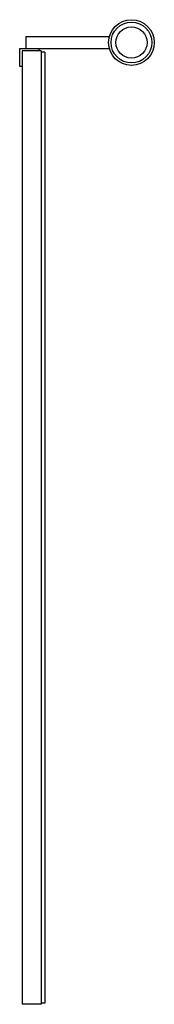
# Model space of a CAD drawing. Header units: millimetres. Extents: x 3343.61 to 3343.722, y 2429.655 to 2430.474.
import ezdxf

# ---------------------------------------------------------------- set-up
doc = ezdxf.new("R2010")
doc.units = ezdxf.units.MM
doc.layers.add('SANINDUSA', color=3, linetype='Continuous')

msp = doc.modelspace()

# ---------------------------------------------------------------- linework, layer by layer
at = {"layer": 'SANINDUSA'}
for p, q in [((3343.61497, 2430.4604), (3343.61497, 2430.4504)), ((3343.61497, 2430.4604), (3343.68464, 2430.4604)), ((3343.60997, 2430.4354), (3343.60997, 2430.4504)), ((3343.60997, 2430.4504), (3343.62597, 2430.4504)), ((3343.62797, 2430.4484), (3343.61197, 2430.4484)), ((3343.61197, 2430.4484), (3343.61197, 2429.6554)), ((3343.62597, 2430.4504), (3343.62597, 2430.4484)), ((3343.62597, 2430.4504), (3343.68464, 2430.4504)), ((3343.62797, 2430.4484), (3343.62797, 2429.6554)), ((3343.63097, 2430.4474), (3343.62797, 2430.4474)), ((3343.63097, 2430.4474), (3343.63097, 2429.6564)), ((3343.61197, 2430.4354), (3343.60997, 2430.4354)), ((3343.62797, 2429.6554), (3343.61197, 2429.6554)), ((3343.63097, 2429.6564), (3343.62797, 2429.6564))]:
    msp.add_line(p, q, dxfattribs=at)
for radius in [0.019, 0.017, 0.013]:
    msp.add_circle((3343.70297, 2430.4554), radius, dxfattribs=at)

doc.saveas('drawing.dxf')
